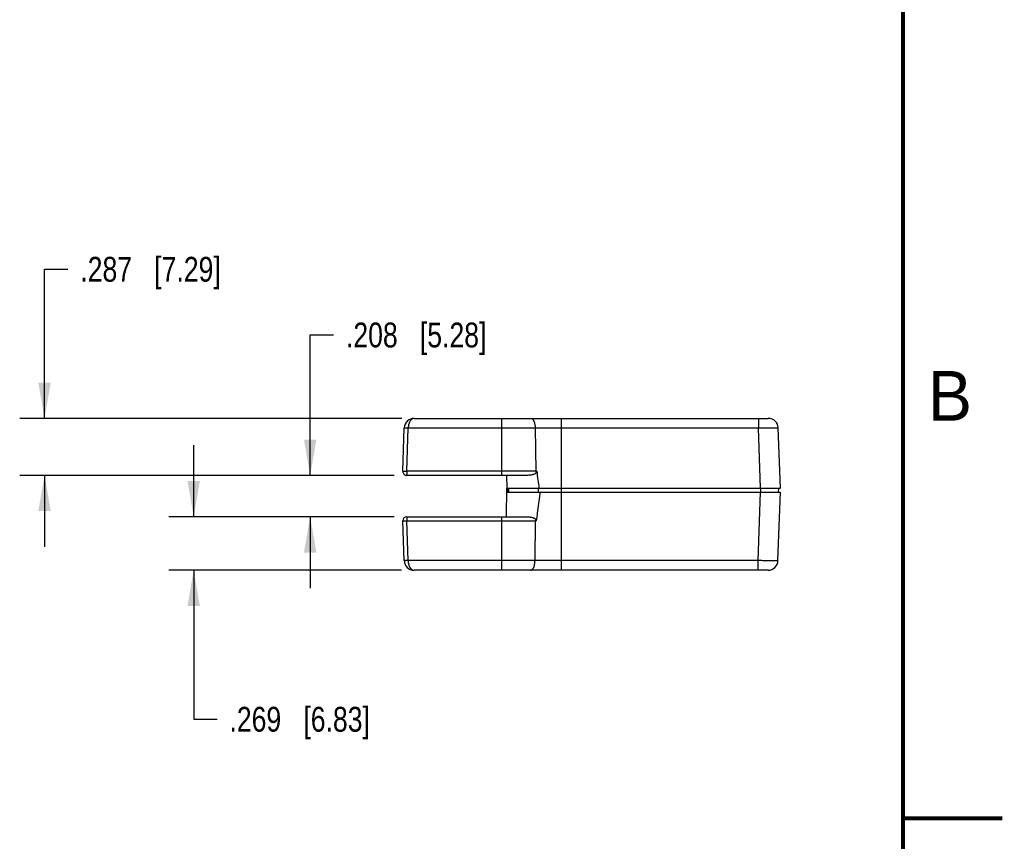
# Model space of a CAD drawing. Header units: inches. Extents: x 0 to 22, y 0 to 17.
# Tile 38 of 53: x 17.1 to 22, y 4.1 to 8.3. Entities that reach past the tile are written whole.
import ezdxf

# ---------------------------------------------------------------- set-up
doc = ezdxf.new("R2010")
doc.units = ezdxf.units.IN
doc.header["$LTSCALE"] = 1.21
doc.header["$MEASUREMENT"] = 0
doc.layers.get('0').update_dxf_attribs({"linetype": 'CONTINUOUS'})
doc.layers.add('DIMENSIONS', color=7, linetype='CONTINUOUS')
doc.styles.get("Standard").update_dxf_attribs({"font": 'txt', "width": 0.8})
doc.styles.add('TEXTSTYLE_2', font='txt')
doc.dimstyles.new('DIMSTYLE_1', dxfattribs={"dimtxt": 0.125, "dimasz": 0.18, "dimexe": 0.125, "dimexo": 0.0625, "dimgap": 0.0625, "dimtad": 0, "dimtih": 1, "dimtoh": 1, "dimdec": 3, "dimzin": 4, "dimdsep": 46, "dimtxsty": 'STANDARD', "dimblk": '_FILLED', "dimblk1": '_FILLED', "dimblk2": '_FILLED', "dimcen": 0.09, "dimadec": 0, "dimazin": 0, "dimtp": 0.001, "dimtm": 0.001, "dimtfac": 1, "dimtdec": 3, "dimtofl": 0, "dimtmove": 0, "dimatfit": 3, "dimldrblk": '_FILLED', "dimfxl": 1, "dimtolj": 1, "dimtzin": 4, "dimarcsym": 0})

# ---------------------------------------------------------------- blocks, each defined once
blk = doc.blocks.new('_FILLED')
at = {"color": 0, "linetype": 'BYBLOCK'}
blk.add_solid([(0, 0), (-1, 0.174), (-1, -0.174)], dxfattribs=at)
blk = doc.blocks.new('*D13')
at = {"layer": 'DIMENSIONS', "color": 2, "linetype": 'CONTINUOUS'}
for p, q in [((18.5191, 5.9748), (18.5191, 6.6812)), ((18.5191, 6.6812), (18.6366, 6.6812)), ((18.9421, 5.9748), (18.3941, 5.9748)), ((18.942, 5.7668), (18.3941, 5.7668)), ((18.5191, 5.7668), (18.5191, 5.4068))]:
    blk.add_line(p, q, dxfattribs=at)
at = {"layer": 'DIMENSIONS', "color": 2, "linetype": 'CONTINUOUS', "xscale": 0.18, "yscale": 0.18, "zscale": 0.18}
for p, rotation in [((18.5191, 5.9748), 270), ((18.5191, 5.7668), 90)]:
    blk.add_blockref('_FILLED', p, dxfattribs=dict(at, rotation=rotation))
at = {"layer": 'DIMENSIONS', "color": 2, "linetype": 'CONTINUOUS', "insert": (18.6991, 6.7437), "char_height": 0.125, "width": 1.125, "attachment_point": 1, "line_spacing_factor": 0.9}
blk.add_mtext('.208{\\Ftxt.shx;\\W1.000000;\\H0.125000; }[5.28]', dxfattribs=at)
blk = doc.blocks.new('*D14')
at = {"layer": 'DIMENSIONS', "color": 2, "linetype": 'CONTINUOUS'}
for p, q in [((17.1831, 6.2618), (17.1831, 7.0118)), ((17.1831, 7.0118), (17.3006, 7.0118)), ((18.9797, 6.2618), (17.0581, 6.2618)), ((18.9421, 5.9748), (17.0581, 5.9748)), ((17.1831, 5.9748), (17.1831, 5.6148))]:
    blk.add_line(p, q, dxfattribs=at)
at = {"layer": 'DIMENSIONS', "color": 2, "linetype": 'CONTINUOUS', "xscale": 0.18, "yscale": 0.18, "zscale": 0.18}
for p, rotation in [((17.1831, 6.2618), 270), ((17.1831, 5.9748), 90)]:
    blk.add_blockref('_FILLED', p, dxfattribs=dict(at, rotation=rotation))
at = {"layer": 'DIMENSIONS', "color": 2, "linetype": 'CONTINUOUS', "insert": (17.3631, 7.0743), "char_height": 0.125, "width": 1.125, "attachment_point": 1, "line_spacing_factor": 0.9}
blk.add_mtext('.287{\\Ftxt.shx;\\W1.000000;\\H0.125000; }[7.29]', dxfattribs=at)
blk = doc.blocks.new('*D15')
at = {"layer": 'DIMENSIONS', "color": 2, "linetype": 'CONTINUOUS'}
for p, q in [((17.9331, 5.7668), (17.9331, 6.1268)), ((18.942, 5.7668), (17.8081, 5.7668)), ((18.979, 5.4978), (17.8081, 5.4978)), ((17.9331, 5.4978), (17.9331, 4.7478)), ((17.9331, 4.7478), (18.0506, 4.7478))]:
    blk.add_line(p, q, dxfattribs=at)
at = {"layer": 'DIMENSIONS', "color": 2, "linetype": 'CONTINUOUS', "xscale": 0.18, "yscale": 0.18, "zscale": 0.18}
for p, rotation in [((17.9331, 5.7668), 270), ((17.9331, 5.4978), 90)]:
    blk.add_blockref('_FILLED', p, dxfattribs=dict(at, rotation=rotation))
at = {"layer": 'DIMENSIONS', "color": 2, "linetype": 'CONTINUOUS', "insert": (18.1131, 4.8103), "char_height": 0.125, "width": 1.125, "attachment_point": 1, "line_spacing_factor": 0.9}
blk.add_mtext('.269{\\Ftxt.shx;\\W1.000000;\\H0.125000; }[6.83]', dxfattribs=at)

msp = doc.modelspace()

# ---------------------------------------------------------------- linework, layer by layer
at = {"color": 7, "linetype": 'CONTINUOUS'}
for p, q in [((19.0422, 6.2618), (20.8231, 6.2618)), ((19.4836, 5.9748), (19.4836, 6.2618)), ((19.7836, 5.4978), (19.7836, 6.2618)), ((20.7731, 6.2618), (20.7731, 6.2135)), ((18.9846, 5.9955), (18.9922, 6.2135)), ((19.0046, 5.9955), (19.0122, 6.2135)), ((19.0122, 6.2135), (20.7731, 6.2135)), ((19.6505, 6.2135), (19.6537, 5.9955)), ((20.7837, 5.9098), (20.7731, 6.2135)), ((20.8836, 5.9098), (20.873, 6.2135)), ((19.0046, 5.9955), (19.0046, 5.9748)), ((19.6586, 5.9955), (19.0046, 5.9955)), ((19.6074, 5.9748), (19.0046, 5.9748)), ((19.507, 5.9748), (19.5082, 5.9098)), ((19.5057, 5.7668), (19.5082, 5.9098)), ((19.5082, 5.9098), (20.8836, 5.9098)), ((19.5132, 5.9098), (19.5128, 5.8898)), ((19.5185, 5.8898), (19.5182, 5.9098)), ((19.6675, 5.8898), (19.6676, 5.9098)), ((20.7837, 5.9098), (20.7833, 5.8898)), ((20.8736, 5.9098), (20.8733, 5.8898)), ((19.5078, 5.8898), (20.8836, 5.8898)), ((20.7717, 5.546), (20.7837, 5.8898)), ((20.8716, 5.546), (20.8836, 5.8898)), ((18.9845, 5.7475), (18.9845, 5.7461)), ((18.9915, 5.546), (18.9845, 5.7461)), ((18.9901, 5.7458), (19.0045, 5.7461)), ((19.0045, 5.7668), (19.0045, 5.7461)), ((19.0045, 5.7668), (19.6045, 5.7668)), ((19.0115, 5.546), (19.0045, 5.7461)), ((19.0045, 5.7461), (19.6562, 5.7461)), ((19.4836, 5.4978), (19.4836, 5.7668)), ((19.6499, 5.546), (19.6529, 5.7461)), ((20.7717, 5.546), (19.0115, 5.546)), ((20.8217, 5.4978), (19.0415, 5.4978)), ((20.7717, 5.4978), (20.7717, 5.546))]:
    msp.add_line(p, q, dxfattribs=at)
at = {"color": 7, "linetype": 'CONTINUOUS', "const_width": 0.02}
for points in [[(21.5, 0.5), (21.5, 16.5)], [(22, 4.25), (21.5, 4.25)]]:
    msp.add_lwpolyline(points, dxfattribs=at)
at = {"color": 7, "linetype": 'CONTINUOUS'}
for centre, radius, start, end in [((19.0422, 6.2118), 0.05, 90, 178.017), ((20.8231, 6.2118), 0.05, 2, 90), ((19.0046, 5.9948), 0.02, 178, 270), ((27.432, 6.951), 7.8319, 187.00811, 187.64021), ((27.0994, 4.8463), 7.4974, 172.00005, 173.10755), ((19.0045, 5.7468), 0.02, 90, 178), ((19.0415, 5.5478), 0.05, 181.983, 270), ((20.8217, 5.5478), 0.05, 270.0009, 358)]:
    msp.add_arc(centre, radius, start, end, dxfattribs=at)
for points, knots in [([(19.0422, 6.2618), (19.0413, 6.2618), (19.0395, 6.2616), (19.0368, 6.261), (19.0341, 6.26), (19.0306, 6.2581), (19.0273, 6.2553), (19.0242, 6.252), (19.0212, 6.2478), (19.0179, 6.2417), (19.0148, 6.2332), (19.0132, 6.2254), (19.0124, 6.2187), (19.0122, 6.2153), (19.0122, 6.2135)], [0, 0, 0, 0, 0.043405, 0.087405, 0.132745, 0.180107, 0.282715, 0.338919, 0.398705, 0.529559, 0.675297, 0.833701, 0.916345, 1, 1, 1, 1]), ([(19.6291, 6.2618), (19.6298, 6.2618), (19.6312, 6.2616), (19.6332, 6.2609), (19.6352, 6.2597), (19.6372, 6.2581), (19.6391, 6.2561), (19.6408, 6.2537), (19.6425, 6.2509), (19.644, 6.2477), (19.6454, 6.2442), (19.6471, 6.239), (19.6488, 6.2319), (19.6501, 6.2229), (19.6504, 6.2167), (19.6505, 6.2135)], [0, 0, 0, 0, 0.036466, 0.074439, 0.115095, 0.159346, 0.207793, 0.26079, 0.318435, 0.380649, 0.44724, 0.517871, 0.669523, 0.83186, 1, 1, 1, 1]), ([(18.9922, 6.2135), (18.9922, 6.2135), (18.9922, 6.2136), (18.9923, 6.2136), (18.9924, 6.2137), (18.9926, 6.2137), (18.9928, 6.2137), (18.9931, 6.2137), (18.9934, 6.2137), (18.9939, 6.2137), (18.9946, 6.2138), (18.9961, 6.2138), (18.9982, 6.2138), (19.0012, 6.2138), (19.004, 6.2138), (19.0064, 6.2137), (19.009, 6.2136), (19.0109, 6.2135), (19.0122, 6.2135)], [0, 0, 0, 0, 0.003313, 0.00758, 0.013796, 0.022242, 0.032989, 0.046053, 0.061429, 0.079083, 0.120996, 0.171337, 0.295363, 0.446335, 0.618582, 0.710723, 0.805734, 1, 1, 1, 1]), ([(20.7731, 6.2135), (20.7796, 6.2136), (20.7893, 6.2138), (20.802, 6.214), (20.8112, 6.2141), (20.82, 6.2141), (20.8284, 6.2142), (20.8363, 6.2142), (20.8435, 6.2143), (20.8501, 6.2142), (20.8551, 6.2142), (20.8587, 6.2142), (20.8612, 6.2141), (20.8634, 6.2141), (20.8653, 6.2141), (20.8671, 6.214), (20.8686, 6.214), (20.87, 6.2139), (20.871, 6.2138), (20.8719, 6.2138), (20.8724, 6.2137), (20.8727, 6.2137), (20.8729, 6.2136), (20.873, 6.2136), (20.873, 6.2136), (20.873, 6.2135), (20.873, 6.2135)], [0, 0, 0, 0, 0.19493, 0.290087, 0.382404, 0.471032, 0.555139, 0.63391, 0.706569, 0.772434, 0.830857, 0.857105, 0.881295, 0.903363, 0.923253, 0.940923, 0.956335, 0.969452, 0.980235, 0.988665, 0.994737, 0.996891, 0.998463, 0.999035, 0.999472, 1, 1, 1, 1]), ([(18.9846, 5.9955), (18.9846, 5.9955), (18.9846, 5.9955), (18.9846, 5.9955), (18.9847, 5.9956), (18.9848, 5.9956), (18.9851, 5.9956), (18.9855, 5.9957), (18.9862, 5.9957), (18.987, 5.9957), (18.988, 5.9958), (18.9892, 5.9958), (18.9905, 5.9958), (18.9919, 5.9958), (18.9941, 5.9957), (18.997, 5.9957), (19.0007, 5.9956), (19.0033, 5.9955), (19.0046, 5.9955)], [0, 0, 0, 0, 0.002087, 0.003817, 0.006087, 0.012317, 0.020847, 0.044829, 0.077959, 0.119916, 0.170295, 0.228674, 0.294474, 0.367023, 0.445641, 0.618103, 0.805487, 1, 1, 1, 1]), ([(19.6537, 5.9955), (19.6538, 5.9936), (19.6536, 5.99), (19.653, 5.9865), (19.6526, 5.9848)], [0, 0, 0, 0, 0.514121, 1, 1, 1, 1]), ([(19.6586, 5.9955), (19.6586, 5.9949), (19.6586, 5.9939), (19.6584, 5.9923), (19.6578, 5.9908), (19.657, 5.9893), (19.6561, 5.9881), (19.6547, 5.9865), (19.6534, 5.9854), (19.6526, 5.9848)], [0, 0, 0, 0, 0.124898, 0.250567, 0.375745, 0.500716, 0.625921, 0.750819, 1, 1, 1, 1]), ([(19.6526, 5.9848), (19.651, 5.9836), (19.6476, 5.9816), (19.6422, 5.9794), (19.6365, 5.9777), (19.6308, 5.9765), (19.625, 5.9757), (19.6172, 5.975), (19.6113, 5.9748), (19.6074, 5.9748)], [0, 0, 0, 0, 0.124974, 0.249964, 0.374975, 0.499987, 0.625, 0.750013, 1, 1, 1, 1]), ([(18.9845, 5.7461), (18.9845, 5.7461), (18.9846, 5.746), (18.9846, 5.746), (18.9847, 5.746), (18.985, 5.7459), (18.9854, 5.7459), (18.986, 5.7459), (18.9868, 5.7458), (18.9878, 5.7458), (18.9889, 5.7458), (18.9897, 5.7458), (18.9901, 5.7458)], [0, 0, 0, 0, 0.007182, 0.020728, 0.041848, 0.070785, 0.152152, 0.264465, 0.406794, 0.577898, 0.776237, 1, 1, 1, 1]), ([(19.6045, 5.7668), (19.6086, 5.7668), (19.6149, 5.7666), (19.6231, 5.7658), (19.6293, 5.7648), (19.6354, 5.7635), (19.6404, 5.7619), (19.6442, 5.7603), (19.647, 5.7589), (19.6497, 5.7573), (19.6513, 5.756), (19.6521, 5.7553)], [0, 0, 0, 0, 0.249937, 0.374926, 0.499914, 0.624897, 0.749878, 0.812385, 0.874898, 0.937488, 1, 1, 1, 1]), ([(19.6521, 5.7553), (19.6524, 5.7538), (19.6528, 5.7507), (19.6529, 5.7476), (19.6529, 5.7461)], [0, 0, 0, 0, 0.490204, 1, 1, 1, 1]), ([(19.6521, 5.7553), (19.6527, 5.7547), (19.6536, 5.7537), (19.6546, 5.7523), (19.6552, 5.7512), (19.6558, 5.75), (19.6562, 5.7483), (19.6563, 5.7469), (19.6562, 5.7461)], [0, 0, 0, 0, 0.249607, 0.374657, 0.499893, 0.624989, 0.750232, 1, 1, 1, 1]), ([(19.0115, 5.546), (19.0102, 5.5459), (19.0083, 5.5459), (19.0057, 5.5459), (19.0039, 5.5458), (19.0021, 5.5458), (19.0004, 5.5458), (18.9989, 5.5457), (18.9974, 5.5457), (18.9961, 5.5458), (18.9949, 5.5458), (18.9941, 5.5458), (18.9934, 5.5458), (18.993, 5.5458), (18.9927, 5.5458), (18.9924, 5.5459), (18.9921, 5.5459), (18.9919, 5.5459), (18.9918, 5.546), (18.9917, 5.546), (18.9916, 5.546), (18.9916, 5.546), (18.9915, 5.546), (18.9915, 5.546), (18.9915, 5.546), (18.9915, 5.546)], [0, 0, 0, 0, 0.194576, 0.289789, 0.382113, 0.470659, 0.554642, 0.633288, 0.705871, 0.771707, 0.830109, 0.880508, 0.902576, 0.922491, 0.940209, 0.955688, 0.968898, 0.979815, 0.98841, 0.991828, 0.994652, 0.996881, 0.998509, 0.99954, 1, 1, 1, 1]), ([(19.0115, 5.5461), (19.0115, 5.5443), (19.0117, 5.5409), (19.0125, 5.5342), (19.0141, 5.5264), (19.0172, 5.5179), (19.0205, 5.5117), (19.0235, 5.5076), (19.0266, 5.5042), (19.0299, 5.5015), (19.0334, 5.4995), (19.0361, 5.4985), (19.0388, 5.4979), (19.0406, 5.4978), (19.0415, 5.4978)], [0, 0, 0, 0, 0.08365, 0.166293, 0.324697, 0.470435, 0.601295, 0.661085, 0.717293, 0.819902, 0.867262, 0.9126, 0.956598, 1, 1, 1, 1]), ([(19.6285, 5.4978), (19.6292, 5.4978), (19.6306, 5.4979), (19.6326, 5.4987), (19.6347, 5.4998), (19.6366, 5.5014), (19.6385, 5.5035), (19.6402, 5.5059), (19.6419, 5.5087), (19.6434, 5.5119), (19.6448, 5.5154), (19.6465, 5.5205), (19.6482, 5.5276), (19.6495, 5.5366), (19.6498, 5.5429), (19.6499, 5.546)], [0, 0, 0, 0, 0.036466, 0.074439, 0.115095, 0.159346, 0.207793, 0.26079, 0.318435, 0.380649, 0.44724, 0.517871, 0.669523, 0.83186, 1, 1, 1, 1]), ([(20.8716, 5.546), (20.8716, 5.546), (20.8716, 5.546), (20.8716, 5.546), (20.8715, 5.5459), (20.8714, 5.5459), (20.871, 5.5458), (20.8705, 5.5458), (20.8696, 5.5457), (20.8686, 5.5457), (20.8673, 5.5456), (20.8657, 5.5455), (20.8639, 5.5455), (20.862, 5.5455), (20.8598, 5.5454), (20.8573, 5.5454), (20.8537, 5.5453), (20.8487, 5.5453), (20.8421, 5.5453), (20.8349, 5.5453), (20.827, 5.5454), (20.8187, 5.5454), (20.8098, 5.5455), (20.8006, 5.5456), (20.7879, 5.5458), (20.7782, 5.5459), (20.7717, 5.546)], [0, 0, 0, 0, 0.000528, 0.000965, 0.001537, 0.003109, 0.005263, 0.011335, 0.019765, 0.030548, 0.043665, 0.059077, 0.076747, 0.096637, 0.118705, 0.142895, 0.169143, 0.227566, 0.293431, 0.36609, 0.444861, 0.528968, 0.617596, 0.709913, 0.80507, 1, 1, 1, 1])]:
    msp.add_open_spline(points, degree=3, knots=knots, dxfattribs=at)

# ---------------------------------------------------------------- texts
at = {"color": 2, "linetype": 'CONTINUOUS', "insert": (21.625, 6.5), "char_height": 0.25, "width": 0.25, "attachment_point": 1, "line_spacing_factor": 0.9, "style": 'TEXTSTYLE_2'}
msp.add_mtext('B', dxfattribs=at)

# ---------------------------------------------------------------- dimensions: what is measured, and where the dimension line sits
at = {"layer": 'DIMENSIONS', "color": 2, "linetype": 'CONTINUOUS'}
for base, p1, p2, angle, picture, middle in [((17.1831, 5.9748), (19.0422, 6.2618), (19.0046, 5.9748), 270, '*D14', (17.9256, 7.0118)), ((18.5191, 5.9748), (19.0045, 5.7668), (19.0046, 5.9748), 90, '*D13', (19.2616, 6.6812)), ((17.9331, 5.4978), (19.0045, 5.7668), (19.0415, 5.4978), 270, '*D15', (18.6756, 4.7478))]:
    dim = msp.add_linear_dim(base=base, p1=p1, p2=p2, angle=angle, dimstyle='DIMSTYLE_1', dxfattribs=at)
    dim.commit()
    dim.dimension.update_dxf_attribs({"geometry": picture, "text_midpoint": middle, "dimtype": 160})

doc.saveas('drawing.dxf')
